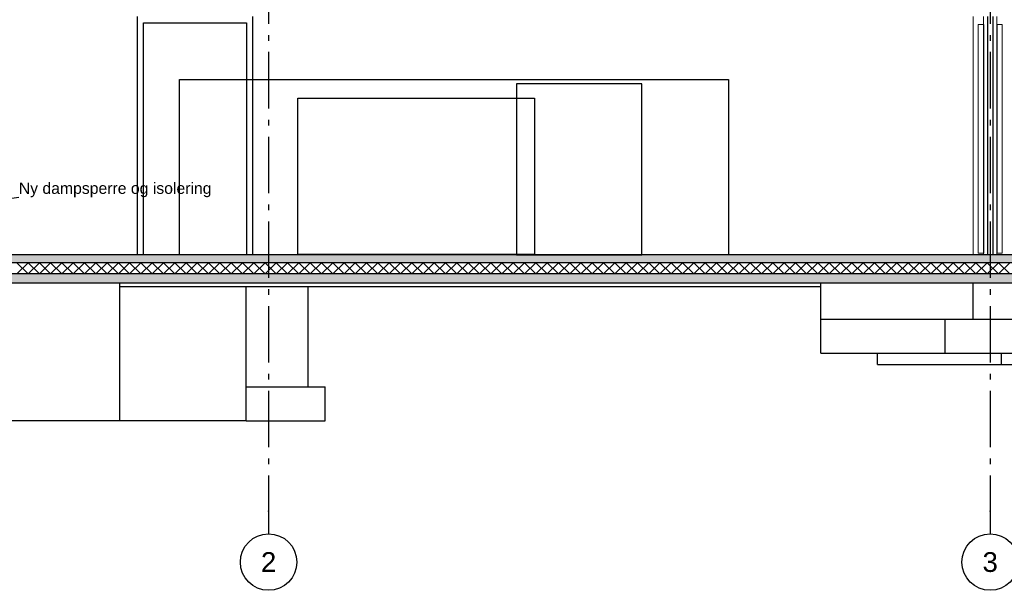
# Model space of a CAD drawing. Header units: millimetres. Extents: x -82116 to -58113, y 850 to 13065.
# Tile 13 of 78: x -77274 to -68548, y 850 to 5901. Entities that reach past the tile are written whole.
import ezdxf
from ezdxf.enums import TextEntityAlignment as Align

# ---------------------------------------------------------------- set-up
doc = ezdxf.new("R2010")
doc.units = ezdxf.units.MM
doc.header["$LTSCALE"] = 0.5
doc.header["$MEASUREMENT"] = 0
doc.header["$XCLIPFRAME"] = 0
doc.linetypes.add('Akselinje', pattern=[1500, 1000, -200, 100, -200])
doc.linetypes.add('PLINE', pattern=[0])
for name, color, linetype in [('0(Nye konstruksjoner)', 7, 'Continuous'), ('216- Direkte fundamentering', 7, 'Continuous'), ('244- Vinduer_ dører_ foldevegger(Nye konstruksjoner)', 7, 'Continuous'), ('252- Gulv på grunn_ bunnplate', 7, 'Continuous'), ('252- Gulv på grunn_ bunnplate (Skravur)', 7, 'Continuous'), ('82-- Modullinjer', 7, 'Continuous'), ('832- Tekst bygning(Nye konstruksjoner)', 7, 'Continuous')]:
    doc.layers.add(name, color=color, linetype=linetype)
doc.layers.add('234- Vinduer_ dører_ porter(Nye konstruksjoner)', color=7, linetype='Continuous', lineweight=0)
doc.styles.add('GENERATED_STYLE_1', font='arial.ttf')
doc.styles.add('GENERATED_STYLE_2', font='arial.ttf')
doc.dimstyles.new('GENERATED_STYLE__1', dxfattribs={"dimtxt": 0.18, "dimasz": 182.4, "dimexe": 0.18, "dimexo": 0.0625, "dimgap": 0, "dimtad": 0, "dimtih": 1, "dimtoh": 1, "dimdec": 4, "dimzin": 0, "dimdsep": 46, "dimcen": 0.09, "dimadec": 0, "dimazin": 0, "dimtfac": 1, "dimtdec": 4, "dimtmove": 0, "dimatfit": 3, "dimldrblk": 'ARROWHEAD_5', "dimfxl": 1, "dimtolj": 1, "dimtzin": 0, "dimarcsym": 0})
picture_1 = doc.add_image_def('image1.png', size_in_pixel=(249, 164))
picture_2 = doc.add_image_def('image2.png', size_in_pixel=(116, 158))
picture_3 = doc.add_image_def('image3.png', size_in_pixel=(587, 187))
pattern_1 = [(0, (0, 0), (0, 311.7692), [30, -150]), (0, (90, 155.9), (0, 311.7692), [30, -150]), (60, (0, 0), (-270, 155.8846), [30, -150]), (60, (180, 0), (-270, 155.8846), [30, -150]), (120, (30, 0), (270, 155.8846), [30, -150]), (120, (210, 0), (270, 155.8846), [30, -150]), (0, (0, 30), (0, 60.000002), [0, -60, 0, -90.000004]), (45, (30, 30), (-42.42641, 42.42641), [0, -45, 0, -75.000003])]

# ---------------------------------------------------------------- blocks, each defined once
blk = doc.blocks.new('*X11')
at = {"layer": '252- Gulv på grunn_ bunnplate (Skravur)', "linetype": 'PLINE'}
for p, q in [((-77300, 3650), (-77200, 3750)), ((-77200, 3650), (-77300, 3750)), ((-77200, 3650), (-77100, 3750)), ((-77100, 3650), (-77200, 3750)), ((-77100, 3650), (-77000, 3750)), ((-77000, 3650), (-77100, 3750)), ((-77000, 3650), (-76900, 3750)), ((-76900, 3650), (-77000, 3750)), ((-76900, 3650), (-76800, 3750)), ((-76800, 3650), (-76900, 3750)), ((-76800, 3650), (-76700, 3750)), ((-76700, 3650), (-76800, 3750)), ((-76700, 3650), (-76600, 3750)), ((-76600, 3650), (-76700, 3750)), ((-76600, 3650), (-76500, 3750)), ((-76500, 3650), (-76600, 3750)), ((-76500, 3650), (-76400, 3750)), ((-76400, 3650), (-76500, 3750)), ((-76400, 3650), (-76300, 3750)), ((-76300, 3650), (-76400, 3750)), ((-76300, 3650), (-76200, 3750)), ((-76200, 3650), (-76300, 3750)), ((-76200, 3650), (-76100, 3750)), ((-76100, 3650), (-76200, 3750)), ((-76100, 3650), (-76000, 3750)), ((-76000, 3650), (-76100, 3750)), ((-76000, 3650), (-75900, 3750)), ((-75900, 3650), (-76000, 3750)), ((-75900, 3650), (-75800, 3750)), ((-75800, 3650), (-75900, 3750)), ((-75800, 3650), (-75700, 3750)), ((-75700, 3650), (-75800, 3750)), ((-75700, 3650), (-75600, 3750)), ((-75600, 3650), (-75700, 3750)), ((-75600, 3650), (-75500, 3750)), ((-75500, 3650), (-75600, 3750)), ((-75500, 3650), (-75400, 3750)), ((-75400, 3650), (-75500, 3750)), ((-75400, 3650), (-75300, 3750)), ((-75300, 3650), (-75400, 3750)), ((-75300, 3650), (-75200, 3750)), ((-75200, 3650), (-75300, 3750)), ((-75200, 3650), (-75100, 3750)), ((-75100, 3650), (-75200, 3750)), ((-75100, 3650), (-75000, 3750)), ((-75000, 3650), (-75100, 3750)), ((-75000, 3650), (-74900, 3750)), ((-74900, 3650), (-75000, 3750)), ((-74900, 3650), (-74800, 3750)), ((-74800, 3650), (-74900, 3750)), ((-74800, 3650), (-74700, 3750)), ((-74700, 3650), (-74800, 3750)), ((-74700, 3650), (-74600, 3750)), ((-74600, 3650), (-74700, 3750)), ((-74600, 3650), (-74500, 3750)), ((-74500, 3650), (-74600, 3750)), ((-74500, 3650), (-74400, 3750)), ((-74400, 3650), (-74500, 3750)), ((-74400, 3650), (-74300, 3750)), ((-74300, 3650), (-74400, 3750)), ((-74300, 3650), (-74200, 3750)), ((-74200, 3650), (-74300, 3750)), ((-74200, 3650), (-74100, 3750)), ((-74100, 3650), (-74200, 3750)), ((-74100, 3650), (-74000, 3750)), ((-74000, 3650), (-74100, 3750)), ((-74000, 3650), (-73900, 3750)), ((-73900, 3650), (-74000, 3750)), ((-73900, 3650), (-73800, 3750)), ((-73800, 3650), (-73900, 3750)), ((-73800, 3650), (-73700, 3750)), ((-73700, 3650), (-73800, 3750)), ((-73700, 3650), (-73600, 3750)), ((-73600, 3650), (-73700, 3750)), ((-73600, 3650), (-73500, 3750)), ((-73500, 3650), (-73600, 3750)), ((-73500, 3650), (-73400, 3750)), ((-73400, 3650), (-73500, 3750)), ((-73400, 3650), (-73300, 3750)), ((-73300, 3650), (-73400, 3750)), ((-73300, 3650), (-73200, 3750)), ((-73200, 3650), (-73300, 3750)), ((-73200, 3650), (-73100, 3750)), ((-73100, 3650), (-73200, 3750)), ((-73100, 3650), (-73000, 3750)), ((-73000, 3650), (-73100, 3750)), ((-73000, 3650), (-72900, 3750)), ((-72900, 3650), (-73000, 3750)), ((-72900, 3650), (-72800, 3750)), ((-72800, 3650), (-72900, 3750)), ((-72800, 3650), (-72700, 3750)), ((-72700, 3650), (-72800, 3750)), ((-72700, 3650), (-72600, 3750)), ((-72600, 3650), (-72700, 3750)), ((-72600, 3650), (-72500, 3750)), ((-72500, 3650), (-72600, 3750)), ((-72500, 3650), (-72400, 3750)), ((-72400, 3650), (-72500, 3750)), ((-72400, 3650), (-72300, 3750)), ((-72300, 3650), (-72400, 3750)), ((-72300, 3650), (-72200, 3750)), ((-72200, 3650), (-72300, 3750)), ((-72200, 3650), (-72100, 3750)), ((-72100, 3650), (-72200, 3750)), ((-72100, 3650), (-72000, 3750)), ((-72000, 3650), (-72100, 3750)), ((-72000, 3650), (-71900, 3750)), ((-71900, 3650), (-72000, 3750)), ((-71900, 3650), (-71800, 3750)), ((-71800, 3650), (-71900, 3750)), ((-71800, 3650), (-71700, 3750)), ((-71700, 3650), (-71800, 3750)), ((-71700, 3650), (-71600, 3750)), ((-71600, 3650), (-71700, 3750)), ((-71600, 3650), (-71500, 3750)), ((-71500, 3650), (-71600, 3750)), ((-71500, 3650), (-71400, 3750)), ((-71400, 3650), (-71500, 3750)), ((-71400, 3650), (-71300, 3750)), ((-71300, 3650), (-71400, 3750)), ((-71300, 3650), (-71200, 3750)), ((-71200, 3650), (-71300, 3750)), ((-71200, 3650), (-71100, 3750)), ((-71100, 3650), (-71200, 3750)), ((-71100, 3650), (-71000, 3750)), ((-71000, 3650), (-71100, 3750)), ((-71000, 3650), (-70900, 3750)), ((-70900, 3650), (-71000, 3750)), ((-70900, 3650), (-70800, 3750)), ((-70800, 3650), (-70900, 3750)), ((-70800, 3650), (-70700, 3750)), ((-70700, 3650), (-70800, 3750)), ((-70700, 3650), (-70600, 3750)), ((-70600, 3650), (-70700, 3750)), ((-70600, 3650), (-70500, 3750)), ((-70500, 3650), (-70600, 3750)), ((-70500, 3650), (-70400, 3750)), ((-70400, 3650), (-70500, 3750)), ((-70400, 3650), (-70300, 3750)), ((-70300, 3650), (-70400, 3750)), ((-70300, 3650), (-70200, 3750)), ((-70200, 3650), (-70300, 3750)), ((-70200, 3650), (-70100, 3750)), ((-70100, 3650), (-70200, 3750)), ((-70100, 3650), (-70000, 3750)), ((-70000, 3650), (-70100, 3750)), ((-70000, 3650), (-69900, 3750)), ((-69900, 3650), (-70000, 3750)), ((-69900, 3650), (-69800, 3750)), ((-69800, 3650), (-69900, 3750)), ((-69800, 3650), (-69700, 3750)), ((-69700, 3650), (-69800, 3750)), ((-69700, 3650), (-69600, 3750)), ((-69600, 3650), (-69700, 3750)), ((-69600, 3650), (-69500, 3750)), ((-69500, 3650), (-69600, 3750)), ((-69500, 3650), (-69400, 3750)), ((-69400, 3650), (-69500, 3750)), ((-69400, 3650), (-69300, 3750)), ((-69300, 3650), (-69400, 3750)), ((-69300, 3650), (-69200, 3750)), ((-69200, 3650), (-69300, 3750)), ((-69200, 3650), (-69100, 3750)), ((-69100, 3650), (-69200, 3750)), ((-69100, 3650), (-69000, 3750)), ((-69000, 3650), (-69100, 3750)), ((-69000, 3650), (-68900, 3750)), ((-68900, 3650), (-69000, 3750)), ((-68900, 3650), (-68800, 3750)), ((-68800, 3650), (-68900, 3750)), ((-68800, 3650), (-68700, 3750)), ((-68700, 3650), (-68800, 3750)), ((-68700, 3650), (-68600, 3750)), ((-68600, 3650), (-68700, 3750)), ((-68600, 3650), (-68500, 3750)), ((-68500, 3650), (-68600, 3750))]:
    blk.add_line(p, q, dxfattribs=at)
blk = doc.blocks.new('Standard grid marker[3]', base_point=(-75068.2, 12565.5))
at = {"layer": '82-- Modullinjer', "linetype": 'Akselinje'}
for p, q in [((-75068.2, 12365.5), (-75068.2, 12565.5)), ((-75068.2, 12365.5), (-75068.2, 1550)), ((-75068.2, 1550), (-75068.2, 1350))]:
    blk.add_line(p, q, dxfattribs=at)
at = {"layer": '82-- Modullinjer', "linetype": 'PLINE'}
for centre in [(-75068.2, 12815.5), (-75068.2, 1100)]:
    blk.add_circle(centre, 250, dxfattribs=at)
at = {"layer": '82-- Modullinjer', "linetype": 'Akselinje'}
for p in [(-75068.2, 12365.5), (-75068.2, 12365.5), (-75068.2, 1550), (-75068.2, 1550)]:
    blk.add_point(p, dxfattribs=at)
at = {"layer": '82-- Modullinjer', "style": 'GENERATED_STYLE_1'}
for tag, p in [('AC_MarkerText_1_0', (-75068.2, 12903)), ('AC_MarkerText_1_1', (-75068.2, 1187.5))]:
    blk.add_attdef(tag, text='', height=175, rotation=360, dxfattribs=at).set_placement(p, align=Align.TOP_CENTER)
blk = doc.blocks.new('Standard grid marker[4]', base_point=(-68673.2, 12565.5))
at = {"layer": '82-- Modullinjer', "linetype": 'Akselinje'}
for p, q in [((-68673.2, 12365.5), (-68673.2, 12565.5)), ((-68673.2, 12365.5), (-68673.2, 1550)), ((-68673.2, 1550), (-68673.2, 1350))]:
    blk.add_line(p, q, dxfattribs=at)
at = {"layer": '82-- Modullinjer', "linetype": 'PLINE'}
for centre in [(-68673.2, 12815.5), (-68673.2, 1100)]:
    blk.add_circle(centre, 250, dxfattribs=at)
at = {"layer": '82-- Modullinjer', "linetype": 'Akselinje'}
for p in [(-68673.2, 12365.5), (-68673.2, 12365.5), (-68673.2, 1550), (-68673.2, 1550)]:
    blk.add_point(p, dxfattribs=at)
at = {"layer": '82-- Modullinjer', "style": 'GENERATED_STYLE_1'}
for tag, p in [('AC_MarkerText_1_0', (-68673.2, 12903)), ('AC_MarkerText_1_1', (-68673.2, 1187.5))]:
    blk.add_attdef(tag, text='', height=175, rotation=360, dxfattribs=at).set_placement(p, align=Align.TOP_CENTER)
blk = doc.blocks.new('ARROWHEAD_5')
at = {"linetype": 'Continuous'}
blk.add_hatch(color=256, dxfattribs=at).paths.add_polyline_path([(-1, 0.2679), (0, 0), (-1, -0.2679)])
blk.add_line((0, 0), (-1, 0), dxfattribs=at)

msp = doc.modelspace()

# ---------------------------------------------------------------- hatches: boundary and pattern name
at = {"layer": '252- Gulv på grunn_ bunnplate (Skravur)', "linetype": 'Continuous'}
h = msp.add_hatch(dxfattribs=at)
h.set_pattern_fill('Betong_strukturell', color=256, style=0, pattern_type=2)
h.set_pattern_definition(pattern_1)
h.paths.add_polyline_path([(-77653.7, 3750), (-61478.2, 3750), (-61478.2, 3820), (-77653.7, 3820)])
h = msp.add_hatch(dxfattribs=at)
h.set_pattern_fill('Betong_strukturell', color=256, style=0, pattern_type=2)
h.set_pattern_definition(pattern_1)
h.paths.add_polyline_path([(-77588.2, 3570), (-61453.2, 3570), (-61453.2, 3650), (-77588.2, 3650)])

# ---------------------------------------------------------------- linework, layer by layer
at = {"layer": '0(Nye konstruksjoner)', "linetype": 'PLINE'}
for p, q in [((-76230.7, 3820), (-76230.7, 5930)), ((-75210.7, 5930), (-75210.7, 3820))]:
    msp.add_line(p, q, dxfattribs=at)
at = {"layer": '216- Direkte fundamentering', "linetype": 'PLINE'}
for p, q in [((-76388.2, 2350), (-76388.2, 3570)), ((-75268.2, 2650), (-75268.2, 3540)), ((-74718.2, 2650), (-74718.2, 3540)), ((-70173.2, 3250), (-70173.2, 3540)), ((-68823.2, 3250), (-68823.2, 3570)), ((-70173.2, 3250), (-69073.2, 3250)), ((-70173.2, 2950), (-70173.2, 3250)), ((-69073.2, 3250), (-68273.2, 3250)), ((-69073.2, 2950), (-69073.2, 3250)), ((-70173.2, 2950), (-69073.2, 2950)), ((-69673.2, 2850), (-69673.2, 2950)), ((-69073.2, 2950), (-68273.2, 2950)), ((-68573.2, 2850), (-68573.2, 2950)), ((-69673.2, 2850), (-68573.2, 2850)), ((-68573.2, 2850), (-65573.2, 2850)), ((-75268.2, 2650), (-74568.2, 2650)), ((-75268.2, 2350), (-75268.2, 2650)), ((-74568.2, 2350), (-74568.2, 2650)), ((-76388.2, 2350), (-77468.2, 2350)), ((-75268.2, 2350), (-76388.2, 2350)), ((-75268.2, 2350), (-74568.2, 2350))]:
    msp.add_line(p, q, dxfattribs=at)
at = {"layer": '234- Vinduer_ dører_ porter(Nye konstruksjoner)', "linetype": 'PLINE'}
for p, q in [((-68779.2, 5860), (-68779.2, 3834)), ((-68731.2, 5860), (-68779.2, 5860)), ((-68731.2, 5930), (-68731.2, 5860)), ((-68615.2, 5930), (-68615.2, 5860)), ((-68567.2, 5860), (-68615.2, 5860)), ((-68567.2, 5860), (-68567.2, 3834)), ((-68731.2, 3834), (-68779.2, 3834)), ((-68731.2, 3834), (-68731.2, 3820)), ((-68615.2, 3834), (-68615.2, 3820)), ((-68567.2, 3834), (-68615.2, 3834))]:
    msp.add_line(p, q, dxfattribs=at)
at = {"layer": '234- Vinduer_ dører_ porter(Nye konstruksjoner)', "linetype": 'PLINE', "flags": 128}
msp.add_lwpolyline([(-68823.2, 5930), (-68823.2, 5872), (-68823.2, 3820)], dxfattribs=at)
at = {"layer": '244- Vinduer_ dører_ foldevegger(Nye konstruksjoner)', "linetype": 'PLINE'}
for p, q in [((-76177.7, 3820), (-76177.7, 5872)), ((-76177.7, 5872), (-75263.7, 5872)), ((-75263.7, 5872), (-75263.7, 3820)), ((-68731.2, 5860), (-68731.2, 3834)), ((-68698.2, 5930), (-68698.2, 3820)), ((-68648.2, 3820), (-68648.2, 5930)), ((-68615.2, 5860), (-68615.2, 3834))]:
    msp.add_line(p, q, dxfattribs=at)
at = {"layer": '252- Gulv på grunn_ bunnplate', "linetype": 'PLINE'}
for p, q in [((-61478.2, 3750), (-77653.7, 3750)), ((-61473.2, 3650), (-77588.2, 3650)), ((-61453.2, 3570), (-77588.2, 3570)), ((-76388.2, 3540), (-70173.2, 3540)), ((-70173.2, 3540), (-70173.2, 3570))]:
    msp.add_line(p, q, dxfattribs=at)
at = {"layer": '252- Gulv på grunn_ bunnplate', "linetype": 'PLINE', "flags": 128}
msp.add_lwpolyline([(-65223.2, 3820), (-68523.2, 3820), (-68567.2, 3820), (-68615.2, 3820), (-68731.2, 3820), (-68779.2, 3820), (-68823.2, 3820), (-77605.7, 3820)], dxfattribs=at)

# ---------------------------------------------------------------- block references
at = {"layer": '252- Gulv på grunn_ bunnplate'}
msp.add_blockref('*X11', (0, 0), dxfattribs=at)
at = {"layer": '82-- Modullinjer', "linetype": 'PLINE'}
ref = msp.add_blockref('Standard grid marker[3]', (-75068.2, 12565.5), dxfattribs=at)
ref.add_attrib('AC_MarkerText_1', '2', dxfattribs={"color": 7, "height": 175, "rotation": 360, "style": 'GENERATED_STYLE_1'}).set_placement((-75068.2, 12903), align=Align.TOP_CENTER)
ref.add_attrib('AC_MarkerText_1_1', '2', dxfattribs={"color": 7, "height": 175, "rotation": 360, "style": 'GENERATED_STYLE_1'}).set_placement((-75068.2, 1187.5), align=Align.TOP_CENTER)
ref = msp.add_blockref('Standard grid marker[4]', (-68673.2, 12565.5), dxfattribs=at)
ref.add_attrib('AC_MarkerText_1', '3', dxfattribs={"color": 7, "height": 175, "rotation": 360, "style": 'GENERATED_STYLE_1'}).set_placement((-68673.2, 12903), align=Align.TOP_CENTER)
ref.add_attrib('AC_MarkerText_1_1', '3', dxfattribs={"color": 7, "height": 175, "rotation": 360, "style": 'GENERATED_STYLE_1'}).set_placement((-68673.2, 1187.5), align=Align.TOP_CENTER)

# ---------------------------------------------------------------- texts
at = {"layer": '832- Tekst bygning(Nye konstruksjoner)', "linetype": 'Continuous', "insert": (-77282.4, 4329.3), "char_height": 100, "attachment_point": 7, "style": 'GENERATED_STYLE_2'}
msp.add_mtext('\\A1;{\\pql;\\fArial|b0|i0|c0|p0;\\W1.000000;Ny dampsperre og isolering}', dxfattribs=at)

# ---------------------------------------------------------------- pictures from other files: only their frames are drawn
at = {"linetype": 'Continuous'}
image = msp.add_image(picture_3, insert=(-75859.3, 3820), size_in_units=(4867.9, 1550.8), dxfattribs=at)
image.set_boundary_path([(-0.5, -0.5), (586.5, 186.5)])
image = msp.add_image(picture_2, insert=(-71759.7, 3820), size_in_units=(1110.7, 1512.8), rotation=180, dxfattribs=at)
image.dxf.v_pixel = (0, 9.5746)
image.set_boundary_path([(-0.5, -0.5), (115.5, 157.5)])
image = msp.add_image(picture_1, insert=(-74810.5, 3823.8), size_in_units=(2098.6, 1382.2), dxfattribs=at)
image.set_boundary_path([(-0.5, -0.5), (248.5, 163.5)])

# ---------------------------------------------------------------- leaders
at = {"layer": '832- Tekst bygning(Nye konstruksjoner)', "linetype": 'PLINE', "annotation_type": 0, "has_hookline": 1, "hookline_direction": 0, "text_width": 1686.7}
msp.add_leader([(-77618.2, 4283.9), (-77282.4, 4329.3)], dimstyle='GENERATED_STYLE__1', dxfattribs=at)

doc.saveas('drawing.dxf')
